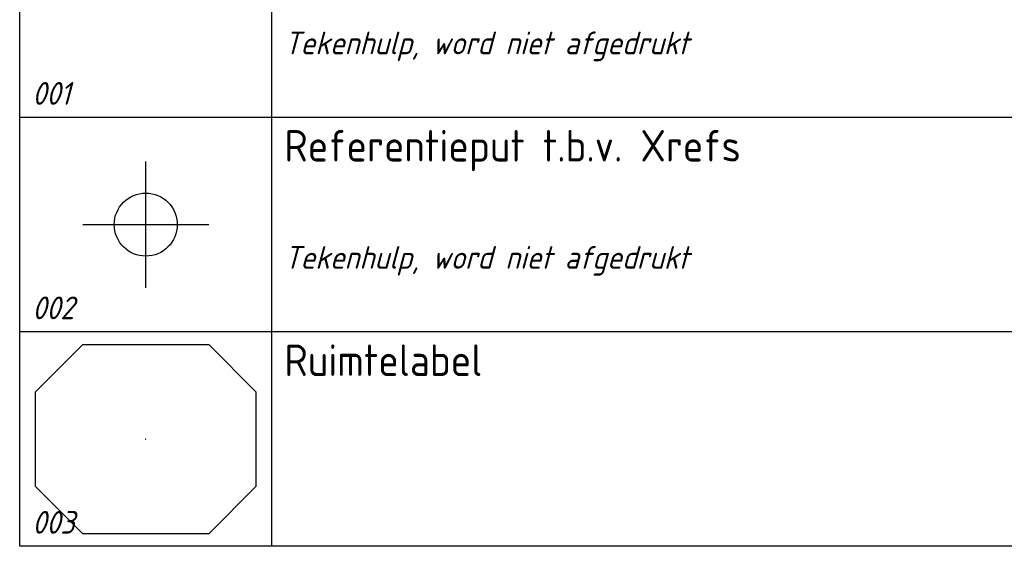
# Model space of a CAD drawing. Header units: millimetres. Extents: x 0 to 160900, y 0 to 84100.
# Tile 15 of 26: x 117000 to 124813, y 33550 to 37724. Entities that reach past the tile are written whole.
import ezdxf
from ezdxf.enums import TextEntityAlignment as Align

# ---------------------------------------------------------------- set-up
doc = ezdxf.new("R2010")
doc.units = ezdxf.units.MM
doc.header["$PDMODE"] = 35
doc.header["$PDSIZE"] = 1
doc.layers.add('RVB_ALG_RENVOOI', color=2, linetype='Continuous')
doc.layers.add('RVB_ALG_RUIMTELABEL', color=2, linetype='Continuous')
doc.layers.add('RVB_ALG_TEKENBLAD_HULP', color=200, linetype='Continuous', plot=False, transparency=0.5)
doc.layers.add('RVB_ALG_TEKENBLAD_POINTS', color=200, linetype='Continuous', plot=False, transparency=0.5)
doc.styles.add('RVB_TXT', font='isocp.shx')

# ---------------------------------------------------------------- blocks, each defined once
blk = doc.blocks.new('*U72')
at = {"layer": 'RVB_ALG_TEKENBLAD_HULP', "linetype": 'Continuous', "lineweight": -2, "transparency": 16777216}
for p, q in [((0, -5), (0, 5)), ((-5, 0), (5, 0))]:
    blk.add_line(p, q, dxfattribs=at)
blk.add_circle((0, 0), 2.5, dxfattribs=at)
at = {"layer": 'RVB_ALG_TEKENBLAD_HULP', "linetype": 'ByBlock', "lineweight": -2, "transparency": 16777216}
blk.add_point((0, 0), dxfattribs=at)
blk = doc.blocks.new('*U78')
at = {"layer": 'RVB_ALG_RENVOOI', "linetype": 'Continuous', "transparency": 16777216}
for p, q in [((0, 0), (0, 1700)), ((2000, 0), (2000, 1700)), ((10000, 0), (0, 0))]:
    blk.add_line(p, q, dxfattribs=at)
at = {"layer": 'RVB_ALG_RENVOOI', "color": 2, "linetype": 'Continuous', "lineweight": 25, "transparency": 16777216, "style": 'RVB_TXT'}
for tag, p in [('E_OMS_NL_1', (2100, 1350)), ('E_OMS_EN_1', (10100, 1350)), ('E_OMS_NL_2', (2100, 900)), ('E_OMS_EN_2', (10100, 900))]:
    blk.add_attdef(tag, p, '', height=250, dxfattribs=at)
at = {"layer": 'RVB_ALG_RENVOOI', "color": 210, "linetype": 'Continuous', "lineweight": 18, "transparency": 16777216, "style": 'RVB_TXT', "oblique": 15}
for tag, p in [('E_OPM_NL_1', (2100, 500)), ('E_OPM_EN_1', (10100, 500)), ('E_OPM_NL_2', (2100, 100)), ('E_OPM_EN_2', (10100, 100))]:
    blk.add_attdef(tag, p, '', height=180, dxfattribs=at)
at = {"layer": 'RVB_ALG_RENVOOI', "color": 254, "linetype": 'Continuous', "lineweight": 18, "transparency": 16777216, "style": 'RVB_TXT', "oblique": 15}
blk.add_attdef('E_SYM_NR', (100, 100), '', height=180, dxfattribs=at)
blk = doc.blocks.new('*U77')
at = {"layer": 'RVB_ALG_RENVOOI', "linetype": 'Continuous', "transparency": 16777216}
for p, q in [((0, 0), (0, 1700)), ((10000, 1700), (0, 1700)), ((2000, 0), (2000, 1700)), ((10000, 0), (0, 0))]:
    blk.add_line(p, q, dxfattribs=at)
at = {"layer": 'RVB_ALG_RENVOOI', "color": 2, "linetype": 'Continuous', "lineweight": 25, "transparency": 16777216, "style": 'RVB_TXT'}
for tag, p in [('E_OMS_NL_1', (2100, 1350)), ('E_OMS_EN_1', (10100, 1350)), ('E_OMS_NL_2', (2100, 900)), ('E_OMS_EN_2', (10100, 900))]:
    blk.add_attdef(tag, p, '', height=250, dxfattribs=at)
at = {"layer": 'RVB_ALG_RENVOOI', "color": 210, "linetype": 'Continuous', "lineweight": 18, "transparency": 16777216, "style": 'RVB_TXT', "oblique": 15}
for tag, p in [('E_OPM_NL_1', (2100, 500)), ('E_OPM_EN_1', (10100, 500)), ('E_OPM_NL_2', (2100, 100)), ('E_OPM_EN_2', (10100, 100))]:
    blk.add_attdef(tag, p, '', height=180, dxfattribs=at)
at = {"layer": 'RVB_ALG_RENVOOI', "color": 254, "linetype": 'Continuous', "lineweight": 18, "transparency": 16777216, "style": 'RVB_TXT', "oblique": 15}
blk.add_attdef('E_SYM_NR', (100, 100), '', height=180, dxfattribs=at)
blk = doc.blocks.new('*U76')
at = {"layer": 'RVB_ALG_RENVOOI', "linetype": 'Continuous', "transparency": 16777216}
for p, q in [((0, 0), (0, 1700)), ((10000, 1700), (0, 1700)), ((2000, 0), (2000, 1700)), ((10000, 0), (0, 0))]:
    blk.add_line(p, q, dxfattribs=at)
at = {"layer": 'RVB_ALG_RENVOOI', "color": 2, "linetype": 'Continuous', "lineweight": 25, "transparency": 16777216, "style": 'RVB_TXT'}
for tag, p in [('E_OMS_NL_1', (2100, 1350)), ('E_OMS_EN_1', (10100, 1350)), ('E_OMS_NL_2', (2100, 900)), ('E_OMS_EN_2', (10100, 900))]:
    blk.add_attdef(tag, p, '', height=250, dxfattribs=at)
at = {"layer": 'RVB_ALG_RENVOOI', "color": 210, "linetype": 'Continuous', "lineweight": 18, "transparency": 16777216, "style": 'RVB_TXT', "oblique": 15}
for tag, p in [('E_OPM_NL_1', (2100, 500)), ('E_OPM_EN_1', (10100, 500)), ('E_OPM_NL_2', (2100, 100)), ('E_OPM_EN_2', (10100, 100))]:
    blk.add_attdef(tag, p, '', height=180, dxfattribs=at)
at = {"layer": 'RVB_ALG_RENVOOI', "color": 254, "linetype": 'Continuous', "lineweight": 18, "transparency": 16777216, "style": 'RVB_TXT', "oblique": 15}
blk.add_attdef('E_SYM_NR', (100, 100), '', height=180, dxfattribs=at)
blk = doc.blocks.new('*U172')
at = {"flags": 128}
blk.add_lwpolyline([(-1.75, 0.75), (-1, 1.5), (1, 1.5), (1.75, 0.75), (1.75, -0.75), (1, -1.5), (-1, -1.5), (-1.75, -0.75)], close=True, dxfattribs=at)
at = {"layer": 'RVB_ALG_TEKENBLAD_POINTS'}
blk.add_point((0, 0), dxfattribs=at)
at = {"color": 1, "style": 'RVB_TXT', "oblique": 15}
blk.add_attdef('E_RL', text='', height=1.8, dxfattribs=at).set_placement((0, 0), align=Align.MIDDLE_CENTER)

msp = doc.modelspace()

# ---------------------------------------------------------------- block references
at = {"layer": 'RVB_ALG_RENVOOI'}
ref = msp.add_blockref('*U78', (117000, 36950), dxfattribs=at)
ref.add_attrib('E_OPM_NL_1', 'Tekenhulp, word niet afgedrukt', (119100, 37450), dxfattribs={"color": 210, "linetype": 'Continuous', "lineweight": 18, "transparency": 16777216, "height": 180, "style": 'RVB_TXT', "oblique": 15})
ref.add_attrib('E_SYM_NR', '001', (117100, 37050), dxfattribs={"color": 254, "linetype": 'Continuous', "lineweight": 18, "transparency": 16777216, "height": 180, "style": 'RVB_TXT', "oblique": 15})
ref = msp.add_blockref('*U77', (117000, 35250), dxfattribs=at)
ref.add_attrib('E_OMS_NL_1', 'Referentieput t.b.v. Xrefs', (119100, 36600), dxfattribs={"color": 2, "linetype": 'Continuous', "lineweight": 25, "transparency": 16777216, "height": 250, "style": 'RVB_TXT'})
ref.add_attrib('E_OPM_NL_1', 'Tekenhulp, word niet afgedrukt', (119100, 35750), dxfattribs={"color": 210, "linetype": 'Continuous', "lineweight": 18, "transparency": 16777216, "height": 180, "style": 'RVB_TXT', "oblique": 15})
ref.add_attrib('E_SYM_NR', '002', (117100, 35350), dxfattribs={"color": 254, "linetype": 'Continuous', "lineweight": 18, "transparency": 16777216, "height": 180, "style": 'RVB_TXT', "oblique": 15})
ref = msp.add_blockref('*U76', (117000, 33550), dxfattribs=at)
ref.add_attrib('E_OMS_NL_1', 'Ruimtelabel', (119100, 34900), dxfattribs={"color": 2, "linetype": 'Continuous', "lineweight": 25, "transparency": 16777216, "height": 250, "style": 'RVB_TXT'})
ref.add_attrib('E_SYM_NR', '003', (117100, 33650), dxfattribs={"color": 254, "linetype": 'Continuous', "lineweight": 18, "transparency": 16777216, "height": 180, "style": 'RVB_TXT', "oblique": 15})
at = {"layer": 'RVB_ALG_RUIMTELABEL', "xscale": 500, "yscale": 500, "zscale": 500}
msp.add_blockref('*U172', (118000, 34400), dxfattribs=at)
at = {"layer": 'RVB_ALG_TEKENBLAD_HULP', "xscale": 100, "yscale": 100, "zscale": 100}
msp.add_blockref('*U72', (118000, 36100), dxfattribs=at)

doc.saveas('drawing.dxf')
